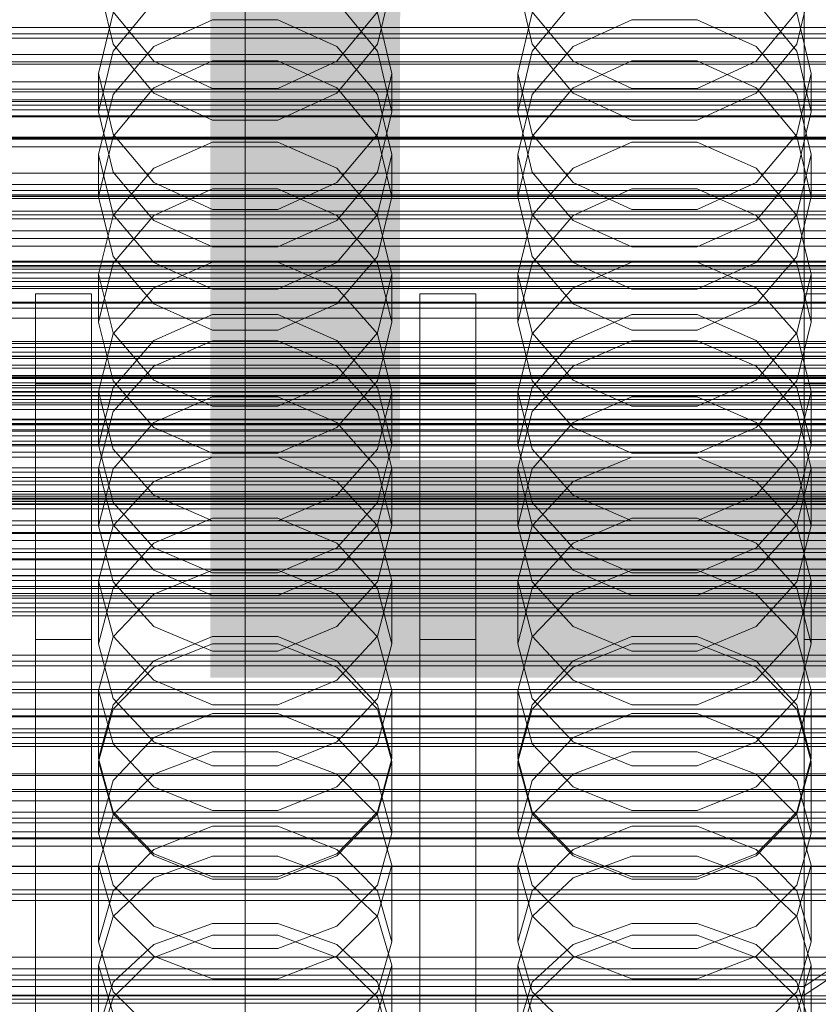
# Model space of a CAD drawing. Header units: millimetres. Extents: x -3490 to 61924, y -72580 to 6847.
# Tile 149 of 256: x 18 to 132, y -34523 to -34382. Entities that reach past the tile are written whole.
import ezdxf

# ---------------------------------------------------------------- set-up
doc = ezdxf.new("R2010")
doc.units = ezdxf.units.MM
for name, color, linetype, lineweight in [('COTAS_O', 1, 'Continuous', 0), ('COTAS_P', 1, 'Continuous', 0), ('frontal_briquetadora', 7, 'Continuous', 0), ('frontal_C01', 7, 'Continuous', 0), ('frontal_C02', 7, 'Continuous', 0), ('frontal_C03', 7, 'Continuous', 0), ('frontal_mezcladora', 7, 'Continuous', 0), ('frontal_secador', 7, 'Continuous', 0), ('frontal_tolva', 7, 'Continuous', 0), ('frontal_tolva-C01', 7, 'Continuous', 0)]:
    doc.layers.add(name, color=color, linetype=linetype, lineweight=lineweight)
doc.dimstyles.new('R19_100', dxfattribs={"dimtxt": 250, "dimasz": 150, "dimexe": 150, "dimexo": 80, "dimgap": 100, "dimtad": 1, "dimtih": 1, "dimtoh": 1, "dimdsep": 46, "dimcen": 0.09, "dimadec": 0, "dimazin": 0, "dimtfac": 1, "dimtdec": 4, "dimtofl": 0, "dimtmove": 0, "dimatfit": 3, "dimfxl": 1, "dimtolj": 1, "dimtzin": 0, "dimarcsym": 0})

# ---------------------------------------------------------------- blocks, each defined once
blk = doc.blocks.new('DIM_R29_52')
at = {"layer": 'COTAS_P'}
for p, q in [((-1750, -34600), (-1600, -34555)), ((2600, -34600), (2450, -34555)), ((-1750, -35500), (-1750, -34600)), ((-1750, -34600), (2600, -34600)), ((-1750, -34600), (-1600, -34645)), ((2600, -34600), (2450, -34645)), ((2600, -35500), (2600, -34600))]:
    blk.add_line(p, q, dxfattribs=at)
blk.add_text('4350 P', height=250, dxfattribs=at).set_placement((425, -34500))
blk = doc.blocks.new('DIM_R29_57')
at = {"layer": 'COTAS_O'}
for p, q in [((-1725, -33700), (-1575, -33655)), ((1725, -33700), (1575, -33655)), ((-1725, -34400), (-1725, -33700)), ((-1725, -33700), (1725, -33700)), ((-1725, -33700), (-1575, -33745)), ((1725, -33700), (1575, -33745)), ((1725, -34400), (1725, -33700))]:
    blk.add_line(p, q, dxfattribs=at)
blk.add_text('3450 O', height=250, dxfattribs=at).set_placement((0, -33600))
blk = doc.blocks.new('DIM_R29_58')
at = {"layer": 'COTAS_P'}
for p, q in [((-150, -32300), (550, -32300)), ((550, -32300), (505, -32450)), ((550, -34900), (550, -32300)), ((550, -32300), (595, -32450)), ((550, -34900), (505, -34750)), ((550, -34900), (595, -34750)), ((-150, -34900), (550, -34900))]:
    blk.add_line(p, q, dxfattribs=at)
blk.add_text('2600 P', height=250, rotation=90, dxfattribs=at).set_placement((450, -33600))
blk = doc.blocks.new('DIM_R29_60')
at = {"layer": 'COTAS_O'}
for p, q in [((-650, -33700), (50, -33700)), ((50, -33700), (5, -33850)), ((50, -34900), (50, -33700)), ((50, -33700), (95, -33850)), ((50, -34900), (5, -34750)), ((50, -34900), (95, -34750)), ((-650, -34900), (50, -34900))]:
    blk.add_line(p, q, dxfattribs=at)
blk.add_text('1200 O', height=250, rotation=90, dxfattribs=at).set_placement((-50, -34300))
blk = doc.blocks.new('DIM_R29_61')
at = {"layer": 'COTAS_O'}
for p, q in [((-650, -34200), (-500, -34155)), ((650, -34200), (500, -34155)), ((-650, -34900), (-650, -34200)), ((-650, -34200), (650, -34200)), ((-650, -34200), (-500, -34245)), ((650, -34200), (500, -34245)), ((650, -34900), (650, -34200))]:
    blk.add_line(p, q, dxfattribs=at)
blk.add_text('1300 O', height=250, dxfattribs=at).set_placement((0, -34100))
blk = doc.blocks.new('DIM_R29_66')
at = {"layer": 'COTAS_P'}
for p, q in [((-305, -34680), (395, -34680)), ((395, -34680), (350, -34830)), ((395, -36000), (395, -34680)), ((395, -34680), (440, -34830)), ((395, -36000), (350, -35850)), ((395, -36000), (440, -35850)), ((-305, -36000), (395, -36000))]:
    blk.add_line(p, q, dxfattribs=at)
blk.add_text('1320 P', height=250, rotation=90, dxfattribs=at).set_placement((295, -35340))

msp = doc.modelspace()

# ---------------------------------------------------------------- linework, layer by layer
at = {"layer": 'frontal_briquetadora'}
for p, q in [((31.08, -34385.296), (29, -34376.522)), ((71, -34376.522), (68.92, -34385.296)), ((91.08, -34385.296), (89, -34376.522)), ((131, -34376.522), (128.92, -34385.296)), ((31.08, -34386.283), (36.906, -34379.254)), ((63.094, -34379.254), (68.92, -34386.283)), ((91.08, -34386.283), (96.906, -34379.254)), ((123.094, -34379.254), (128.92, -34386.283)), ((31.08, -34380.809), (29, -34389.484)), ((31.08, -34380.664), (36.907, -34387.722)), ((63.093, -34387.722), (68.92, -34380.664)), ((71, -34389.484), (68.92, -34380.809)), ((91.08, -34380.809), (89, -34389.484)), ((91.08, -34380.664), (96.907, -34387.722)), ((123.093, -34387.722), (128.92, -34380.664)), ((131, -34389.484), (128.92, -34380.809)), ((36.907, -34385.622), (45.327, -34381.804)), ((45.327, -34381.804), (54.673, -34381.804)), ((54.673, -34381.804), (63.093, -34385.622)), ((96.907, -34385.622), (105.327, -34381.804)), ((105.327, -34381.804), (114.673, -34381.804)), ((114.673, -34381.804), (123.093, -34385.622)), ((36.906, -34392.292), (31.08, -34385.296)), ((68.92, -34385.296), (63.094, -34392.292)), ((96.906, -34392.292), (91.08, -34385.296)), ((128.92, -34385.296), (123.094, -34392.292)), ((29, -34394.99), (31.08, -34386.283)), ((31.08, -34392.502), (36.907, -34385.622)), ((63.093, -34385.622), (68.92, -34392.502)), ((68.92, -34386.283), (71, -34394.99)), ((89, -34394.99), (91.08, -34386.283)), ((91.08, -34392.502), (96.907, -34385.622)), ((123.093, -34385.622), (128.92, -34392.502)), ((128.92, -34386.283), (131, -34394.99)), ((45.326, -34387.688), (36.906, -34391.571)), ((36.907, -34387.722), (45.327, -34391.639)), ((54.674, -34387.688), (45.326, -34387.688)), ((54.673, -34391.639), (63.093, -34387.722)), ((63.094, -34391.571), (54.674, -34387.688)), ((105.326, -34387.688), (96.906, -34391.571)), ((96.907, -34387.722), (105.327, -34391.639)), ((114.674, -34387.688), (105.326, -34387.688)), ((114.673, -34391.639), (123.093, -34387.722)), ((123.094, -34391.571), (114.674, -34387.688)), ((29, -34389.484), (29, -34394.99)), ((29, -34389.484), (31.08, -34398.159)), ((68.92, -34398.159), (71, -34389.484)), ((71, -34389.484), (71, -34394.99)), ((89, -34389.484), (89, -34394.99)), ((89, -34389.484), (91.08, -34398.159)), ((128.92, -34398.159), (131, -34389.484)), ((131, -34389.484), (131, -34394.99)), ((36.906, -34391.571), (31.08, -34398.53)), ((45.326, -34396.159), (36.906, -34392.292)), ((45.327, -34391.639), (54.673, -34391.639)), ((63.094, -34392.292), (54.674, -34396.159)), ((68.92, -34398.53), (63.094, -34391.571)), ((96.906, -34391.571), (91.08, -34398.53)), ((105.326, -34396.159), (96.906, -34392.292)), ((105.327, -34391.639), (114.673, -34391.639)), ((123.094, -34392.292), (114.674, -34396.159)), ((128.92, -34398.53), (123.094, -34391.571)), ((29, -34401.081), (31.08, -34392.502)), ((68.92, -34392.502), (71, -34401.081)), ((89, -34401.081), (91.08, -34392.502)), ((128.92, -34392.502), (131, -34401.081)), ((31.08, -34403.634), (29, -34394.99)), ((71, -34394.99), (68.92, -34403.634)), ((91.08, -34403.634), (89, -34394.99)), ((131, -34394.99), (128.92, -34403.634)), ((54.674, -34396.159), (45.326, -34396.159)), ((114.674, -34396.159), (105.326, -34396.159)), ((31.08, -34398.53), (29, -34407.145)), ((31.08, -34398.159), (36.907, -34405.116)), ((36.907, -34403.051), (45.327, -34399.304)), ((45.327, -34399.304), (54.673, -34399.304)), ((54.673, -34399.304), (63.093, -34403.051)), ((63.093, -34405.116), (68.92, -34398.159)), ((71, -34407.145), (68.92, -34398.53)), ((91.08, -34398.53), (89, -34407.145)), ((91.08, -34398.159), (96.907, -34405.116)), ((96.907, -34403.051), (105.327, -34399.304)), ((105.327, -34399.304), (114.673, -34399.304)), ((114.673, -34399.304), (123.093, -34403.051)), ((123.093, -34405.116), (128.92, -34398.159)), ((131, -34407.145), (128.92, -34398.53)), ((29, -34401.081), (29, -34407.145)), ((31.08, -34409.66), (29, -34401.081)), ((71, -34401.081), (68.92, -34409.66)), ((71, -34401.081), (71, -34407.145)), ((89, -34401.081), (89, -34407.145)), ((91.08, -34409.66), (89, -34401.081)), ((131, -34401.081), (128.92, -34409.66)), ((131, -34401.081), (131, -34407.145)), ((31.08, -34409.801), (36.907, -34403.051)), ((63.093, -34403.051), (68.92, -34409.801)), ((91.08, -34409.801), (96.907, -34403.051)), ((123.093, -34403.051), (128.92, -34409.801)), ((36.906, -34410.517), (31.08, -34403.634)), ((68.92, -34403.634), (63.094, -34410.517)), ((96.906, -34410.517), (91.08, -34403.634)), ((128.92, -34403.634), (123.094, -34410.517)), ((45.326, -34405.988), (36.906, -34409.807)), ((36.907, -34405.116), (45.327, -34408.976)), ((54.674, -34405.988), (45.326, -34405.988)), ((54.673, -34408.976), (63.093, -34405.116)), ((63.094, -34409.807), (54.674, -34405.988)), ((105.326, -34405.988), (96.906, -34409.807)), ((96.907, -34405.116), (105.327, -34408.976)), ((114.674, -34405.988), (105.326, -34405.988)), ((114.673, -34408.976), (123.093, -34405.116)), ((123.094, -34409.807), (114.674, -34405.988)), ((29, -34407.145), (31.08, -34415.689)), ((68.92, -34415.689), (71, -34407.145)), ((89, -34407.145), (91.08, -34415.689)), ((128.92, -34415.689), (131, -34407.145)), ((45.327, -34408.976), (54.673, -34408.976)), ((105.327, -34408.976), (114.673, -34408.976)), ((29, -34418.219), (31.08, -34409.801)), ((36.907, -34416.54), (31.08, -34409.66)), ((36.906, -34409.807), (31.08, -34416.648)), ((45.326, -34414.319), (36.906, -34410.517)), ((63.094, -34410.517), (54.674, -34414.319)), ((68.92, -34409.66), (63.093, -34416.54)), ((68.92, -34416.648), (63.094, -34409.807)), ((68.92, -34409.801), (71, -34418.219)), ((89, -34418.219), (91.08, -34409.801)), ((96.907, -34416.54), (91.08, -34409.66)), ((96.906, -34409.807), (91.08, -34416.648)), ((105.326, -34414.319), (96.906, -34410.517)), ((123.094, -34410.517), (114.674, -34414.319)), ((128.92, -34409.66), (123.093, -34416.54)), ((128.92, -34416.648), (123.094, -34409.807)), ((128.92, -34409.801), (131, -34418.219)), ((54.674, -34414.319), (45.326, -34414.319)), ((114.674, -34414.319), (105.326, -34414.319)), ((31.08, -34415.689), (36.906, -34422.488)), ((63.094, -34422.488), (68.92, -34415.689)), ((91.08, -34415.689), (96.906, -34422.488)), ((123.094, -34422.488), (128.92, -34415.689)), ((31.08, -34416.648), (29, -34425.108)), ((45.327, -34416.505), (36.907, -34420.17)), ((45.327, -34420.358), (36.907, -34416.54)), ((54.673, -34416.505), (45.327, -34416.505)), ((63.093, -34420.17), (54.673, -34416.505)), ((63.093, -34416.54), (54.673, -34420.358)), ((71, -34425.108), (68.92, -34416.648)), ((91.08, -34416.648), (89, -34425.108)), ((105.327, -34416.505), (96.907, -34420.17)), ((105.327, -34420.358), (96.907, -34416.54)), ((114.673, -34416.505), (105.327, -34416.505)), ((123.093, -34420.17), (114.673, -34416.505)), ((123.093, -34416.54), (114.673, -34420.358)), ((131, -34425.108), (128.92, -34416.648)), ((29, -34418.219), (29, -34425.108)), ((29, -34418.219), (31.08, -34426.637)), ((68.92, -34426.637), (71, -34418.219)), ((71, -34418.219), (71, -34425.108)), ((89, -34418.219), (89, -34425.108)), ((89, -34418.219), (91.08, -34426.637)), ((128.92, -34426.637), (131, -34418.219)), ((131, -34418.219), (131, -34425.108)), ((36.907, -34420.17), (31.08, -34426.776)), ((54.673, -34420.358), (45.327, -34420.358)), ((68.92, -34426.776), (63.093, -34420.17)), ((96.907, -34420.17), (91.08, -34426.776)), ((114.673, -34420.358), (105.327, -34420.358)), ((128.92, -34426.776), (123.093, -34420.17)), ((36.906, -34422.488), (45.326, -34426.241)), ((54.674, -34426.241), (63.094, -34422.488)), ((96.906, -34422.488), (105.326, -34426.241)), ((114.674, -34426.241), (123.094, -34422.488)), ((36.906, -34427.72), (45.326, -34423.972)), ((45.326, -34423.972), (54.674, -34423.972)), ((54.674, -34423.972), (63.094, -34427.72)), ((96.906, -34427.72), (105.326, -34423.972)), ((105.326, -34423.972), (114.674, -34423.972)), ((114.674, -34423.972), (123.094, -34427.72)), ((31.08, -34433.486), (29, -34425.108)), ((71, -34425.108), (68.92, -34433.486)), ((91.08, -34433.486), (89, -34425.108)), ((131, -34425.108), (128.92, -34433.486)), ((31.08, -34426.776), (29, -34435.012)), ((31.08, -34426.637), (36.907, -34433.388)), ((45.326, -34426.241), (54.674, -34426.241)), ((63.093, -34433.388), (68.92, -34426.637)), ((71, -34435.012), (68.92, -34426.776)), ((91.08, -34426.776), (89, -34435.012)), ((91.08, -34426.637), (96.907, -34433.388)), ((105.326, -34426.241), (114.674, -34426.241)), ((123.093, -34433.388), (128.92, -34426.637)), ((131, -34435.012), (128.92, -34426.776)), ((31.08, -34434.426), (36.906, -34427.72)), ((36.907, -34431.392), (45.327, -34427.785)), ((45.327, -34427.785), (54.673, -34427.785)), ((54.673, -34427.785), (63.093, -34431.392)), ((63.094, -34427.72), (68.92, -34434.426)), ((91.08, -34434.426), (96.906, -34427.72)), ((96.907, -34431.392), (105.327, -34427.785)), ((105.327, -34427.785), (114.673, -34427.785)), ((114.673, -34427.785), (123.093, -34431.392)), ((123.094, -34427.72), (128.92, -34434.426)), ((31.08, -34437.891), (36.907, -34431.392)), ((63.093, -34431.392), (68.92, -34437.891)), ((91.08, -34437.891), (96.907, -34431.392)), ((123.093, -34431.392), (128.92, -34437.891)), ((200, -34434.477), (-160, -34434.477)), ((29, -34442.708), (31.08, -34434.426)), ((36.906, -34440.145), (31.08, -34433.486)), ((36.907, -34433.388), (45.327, -34437.134)), ((54.673, -34437.134), (63.093, -34433.388)), ((68.92, -34433.486), (63.094, -34440.145)), ((68.92, -34434.426), (71, -34442.708)), ((89, -34442.708), (91.08, -34434.426)), ((96.906, -34440.145), (91.08, -34433.486)), ((96.907, -34433.388), (105.327, -34437.134)), ((114.673, -34437.134), (123.093, -34433.388)), ((128.92, -34433.486), (123.094, -34440.145)), ((128.92, -34434.426), (131, -34442.708)), ((29, -34435.012), (29, -34442.708)), ((29, -34435.012), (31.08, -34443.249)), ((45.326, -34435.765), (36.906, -34439.459)), ((54.674, -34435.765), (45.326, -34435.765)), ((63.094, -34439.459), (54.674, -34435.765)), ((68.92, -34443.249), (71, -34435.012)), ((71, -34435.012), (71, -34442.708)), ((89, -34435.012), (89, -34442.708)), ((89, -34435.012), (91.08, -34443.249)), ((105.326, -34435.765), (96.906, -34439.459)), ((114.674, -34435.765), (105.326, -34435.765)), ((123.094, -34439.459), (114.674, -34435.765)), ((128.92, -34443.249), (131, -34435.012)), ((131, -34435.012), (131, -34442.708)), ((45.327, -34437.134), (54.673, -34437.134)), ((105.327, -34437.134), (114.673, -34437.134)), ((29, -34445.996), (31.08, -34437.891)), ((68.92, -34437.891), (71, -34445.996)), ((89, -34445.996), (91.08, -34437.891)), ((128.92, -34437.891), (131, -34445.996)), ((-160, -34439.62), (200, -34439.62)), ((36.906, -34439.459), (31.08, -34446.067)), ((45.326, -34443.818), (36.906, -34440.145)), ((63.094, -34440.145), (54.674, -34443.818)), ((68.92, -34446.067), (63.094, -34439.459)), ((96.906, -34439.459), (91.08, -34446.067)), ((105.326, -34443.818), (96.906, -34440.145)), ((123.094, -34440.145), (114.674, -34443.818)), ((128.92, -34446.067), (123.094, -34439.459)), ((31.08, -34450.901), (29, -34442.708)), ((71, -34442.708), (68.92, -34450.901)), ((91.08, -34450.901), (89, -34442.708)), ((131, -34442.708), (128.92, -34450.901)), ((31.08, -34443.249), (36.907, -34449.855)), ((36.907, -34447.906), (45.327, -34444.394)), ((54.674, -34443.818), (45.326, -34443.818)), ((45.327, -34444.394), (54.673, -34444.394)), ((54.673, -34444.394), (63.093, -34447.906)), ((63.093, -34449.855), (68.92, -34443.249)), ((91.08, -34443.249), (96.907, -34449.855)), ((96.907, -34447.906), (105.327, -34444.394)), ((114.674, -34443.818), (105.326, -34443.818)), ((105.327, -34444.394), (114.673, -34444.394)), ((114.673, -34444.394), (123.093, -34447.906)), ((123.093, -34449.855), (128.92, -34443.249)), ((29, -34445.996), (29, -34454.221)), ((31.08, -34454.101), (29, -34445.996)), ((31.08, -34446.067), (29, -34454.221)), ((71, -34445.996), (68.92, -34454.101)), ((71, -34454.221), (68.92, -34446.067)), ((71, -34445.996), (71, -34454.221)), ((89, -34445.996), (89, -34454.221)), ((91.08, -34454.101), (89, -34445.996)), ((91.08, -34446.067), (89, -34454.221)), ((131, -34445.996), (128.92, -34454.101)), ((131, -34454.221), (128.92, -34446.067)), ((131, -34445.996), (131, -34454.221)), ((31.08, -34454.234), (36.907, -34447.906)), ((63.093, -34447.906), (68.92, -34454.234)), ((91.08, -34454.234), (96.907, -34447.906)), ((123.093, -34447.906), (128.92, -34454.234)), ((36.907, -34449.855), (45.327, -34453.52)), ((54.673, -34453.52), (63.093, -34449.855)), ((96.907, -34449.855), (105.327, -34453.52)), ((114.673, -34453.52), (123.093, -34449.855)), ((200, -34451.11), (-160, -34451.11)), ((36.906, -34457.404), (31.08, -34450.901)), ((68.92, -34450.901), (63.094, -34457.404)), ((96.906, -34457.404), (91.08, -34450.901)), ((128.92, -34450.901), (123.094, -34457.404)), ((29, -34454.221), (31.08, -34462.278)), ((29, -34462.125), (31.08, -34454.234)), ((36.907, -34460.601), (31.08, -34454.101)), ((45.326, -34453.127), (36.906, -34456.734)), ((54.674, -34453.127), (45.326, -34453.127)), ((45.327, -34453.52), (54.673, -34453.52)), ((63.094, -34456.734), (54.674, -34453.127)), ((68.92, -34454.101), (63.093, -34460.601)), ((68.92, -34462.278), (71, -34454.221)), ((68.92, -34454.234), (71, -34462.125)), ((89, -34454.221), (91.08, -34462.278)), ((89, -34462.125), (91.08, -34454.234)), ((96.907, -34460.601), (91.08, -34454.101)), ((105.326, -34453.127), (96.906, -34456.734)), ((114.674, -34453.127), (105.326, -34453.127)), ((105.327, -34453.52), (114.673, -34453.52)), ((123.094, -34456.734), (114.674, -34453.127)), ((128.92, -34454.101), (123.093, -34460.601)), ((128.92, -34462.278), (131, -34454.221)), ((128.92, -34454.234), (131, -34462.125)), ((36.906, -34456.734), (31.08, -34463.181)), ((68.92, -34463.18), (63.094, -34456.734)), ((96.906, -34456.734), (91.08, -34463.181)), ((128.92, -34463.18), (123.094, -34456.734)), ((-160, -34457.538), (200, -34457.538)), ((45.326, -34460.988), (36.906, -34457.404)), ((63.094, -34457.404), (54.674, -34460.988)), ((105.326, -34460.988), (96.906, -34457.404)), ((123.094, -34457.404), (114.674, -34460.988)), ((200, -34461.368), (-160, -34461.368)), ((45.327, -34460.596), (36.907, -34464.004)), ((45.327, -34464.208), (36.907, -34460.601)), ((54.674, -34460.988), (45.326, -34460.988)), ((54.673, -34460.596), (45.327, -34460.596)), ((63.093, -34464.004), (54.673, -34460.596)), ((63.093, -34460.601), (54.673, -34464.208)), ((105.327, -34460.596), (96.907, -34464.004)), ((105.327, -34464.208), (96.907, -34460.601)), ((114.674, -34460.988), (105.326, -34460.988)), ((114.673, -34460.596), (105.327, -34460.596)), ((123.093, -34464.004), (114.673, -34460.596)), ((123.093, -34460.601), (114.673, -34464.208)), ((29, -34462.125), (29, -34471.125)), ((29, -34462.125), (31.08, -34470.016)), ((31.08, -34462.278), (36.906, -34468.668)), ((63.094, -34468.668), (68.92, -34462.278)), ((68.92, -34470.016), (71, -34462.125)), ((71, -34462.125), (71, -34471.125)), ((89, -34462.125), (89, -34471.125)), ((89, -34462.125), (91.08, -34470.016)), ((91.08, -34462.278), (96.906, -34468.668)), ((123.094, -34468.668), (128.92, -34462.278)), ((128.92, -34470.016), (131, -34462.125)), ((131, -34462.125), (131, -34471.125)), ((-160, -34463.94), (200, -34463.94)), ((31.08, -34463.181), (29, -34471.125)), ((36.907, -34464.004), (31.08, -34470.145)), ((54.673, -34464.208), (45.327, -34464.208)), ((68.92, -34470.145), (63.093, -34464.004)), ((71, -34471.125), (68.92, -34463.18)), ((91.08, -34463.181), (89, -34471.125)), ((96.907, -34464.004), (91.08, -34470.145)), ((114.673, -34464.208), (105.327, -34464.208)), ((128.92, -34470.145), (123.093, -34464.004)), ((131, -34471.125), (128.92, -34463.18)), ((36.906, -34468.668), (45.326, -34472.188)), ((54.674, -34472.188), (63.094, -34468.668)), ((96.906, -34468.668), (105.326, -34472.188)), ((114.674, -34472.188), (123.094, -34468.668)), ((31.08, -34470.145), (29, -34477.803)), ((31.08, -34478.964), (29, -34471.125)), ((31.08, -34470.016), (36.907, -34476.344)), ((36.906, -34473.572), (45.326, -34470.06)), ((36.907, -34474.485), (45.327, -34471.151)), ((45.326, -34470.06), (54.674, -34470.06)), ((45.327, -34471.151), (54.673, -34471.151)), ((54.673, -34471.151), (63.093, -34474.485)), ((54.674, -34470.06), (63.094, -34473.572)), ((63.093, -34476.344), (68.92, -34470.016)), ((71, -34477.803), (68.92, -34470.145)), ((71, -34471.125), (68.92, -34478.964)), ((91.08, -34470.145), (89, -34477.803)), ((91.08, -34478.964), (89, -34471.125)), ((91.08, -34470.016), (96.907, -34476.344)), ((96.906, -34473.572), (105.326, -34470.06)), ((96.907, -34474.485), (105.327, -34471.151)), ((105.326, -34470.06), (114.674, -34470.06)), ((105.327, -34471.151), (114.673, -34471.151)), ((114.673, -34471.151), (123.093, -34474.485)), ((114.674, -34470.06), (123.094, -34473.572)), ((123.093, -34476.344), (128.92, -34470.016)), ((131, -34477.803), (128.92, -34470.145)), ((131, -34471.125), (128.92, -34478.964)), ((45.326, -34472.188), (54.674, -34472.188)), ((105.326, -34472.188), (114.674, -34472.188)), ((31.08, -34479.841), (36.906, -34473.572)), ((63.094, -34473.572), (68.92, -34479.841)), ((91.08, -34479.841), (96.906, -34473.572)), ((123.094, -34473.572), (128.92, -34479.841)), ((31.08, -34480.494), (36.907, -34474.485)), ((63.093, -34474.485), (68.92, -34480.494)), ((91.08, -34480.494), (96.907, -34474.485)), ((123.093, -34474.485), (128.92, -34480.494)), ((36.907, -34476.344), (45.327, -34479.856)), ((54.673, -34479.856), (63.093, -34476.344)), ((96.907, -34476.344), (105.327, -34479.856)), ((114.673, -34479.856), (123.093, -34476.344)), ((200, -34478.149), (-160, -34478.149)), ((29, -34477.803), (29, -34487.557)), ((29, -34477.803), (31.08, -34485.461)), ((68.92, -34485.461), (71, -34477.803)), ((71, -34477.803), (71, -34487.557)), ((89, -34477.803), (89, -34487.557)), ((89, -34477.803), (91.08, -34485.461)), ((128.92, -34485.461), (131, -34477.803)), ((131, -34477.803), (131, -34487.557)), ((36.906, -34485.172), (31.08, -34478.964)), ((68.92, -34478.964), (63.094, -34485.172)), ((96.906, -34485.172), (91.08, -34478.964)), ((128.92, -34478.964), (123.094, -34485.172)), ((29, -34487.557), (31.08, -34479.841)), ((29, -34487.986), (31.08, -34480.494)), ((45.326, -34481.091), (36.906, -34484.534)), ((54.674, -34481.091), (45.326, -34481.091)), ((45.327, -34479.856), (54.673, -34479.856)), ((63.094, -34484.534), (54.674, -34481.091)), ((68.92, -34479.841), (71, -34487.557)), ((68.92, -34480.494), (71, -34487.986)), ((89, -34487.557), (91.08, -34479.841)), ((89, -34487.986), (91.08, -34480.494)), ((105.326, -34481.091), (96.906, -34484.534)), ((114.674, -34481.091), (105.326, -34481.091)), ((105.327, -34479.856), (114.673, -34479.856)), ((123.094, -34484.534), (114.674, -34481.091)), ((128.92, -34479.841), (131, -34487.557)), ((128.92, -34480.494), (131, -34487.986)), ((-160, -34481.433), (200, -34481.433)), ((-160, -34483.291), (200, -34483.291)), ((36.906, -34484.534), (31.08, -34490.676)), ((45.326, -34488.588), (36.906, -34485.172)), ((63.094, -34485.172), (54.674, -34488.588)), ((68.92, -34490.676), (63.094, -34484.534)), ((96.906, -34484.534), (91.08, -34490.676)), ((105.326, -34488.588), (96.906, -34485.172)), ((123.094, -34485.172), (114.674, -34488.588)), ((128.92, -34490.676), (123.094, -34484.534)), ((-160, -34485.849), (200, -34485.849)), ((31.08, -34485.461), (36.907, -34491.602)), ((36.907, -34489.803), (45.327, -34486.586)), ((45.327, -34486.586), (54.673, -34486.586)), ((54.673, -34486.586), (63.093, -34489.803)), ((63.093, -34491.602), (68.92, -34485.461)), ((91.08, -34485.461), (96.907, -34491.602)), ((96.907, -34489.803), (105.327, -34486.586)), ((105.327, -34486.586), (114.673, -34486.586)), ((114.673, -34486.586), (123.093, -34489.803)), ((123.093, -34491.602), (128.92, -34485.461)), ((31.08, -34495.158), (29, -34487.557)), ((29, -34487.986), (29, -34498.23)), ((31.08, -34495.478), (29, -34487.986)), ((71, -34487.557), (68.92, -34495.158)), ((71, -34487.986), (68.92, -34495.478)), ((71, -34487.986), (71, -34498.23)), ((91.08, -34495.158), (89, -34487.557)), ((89, -34487.986), (89, -34498.23)), ((91.08, -34495.478), (89, -34487.986)), ((131, -34487.557), (128.92, -34495.158)), ((131, -34487.986), (128.92, -34495.478)), ((131, -34487.986), (131, -34498.23)), ((54.674, -34488.588), (45.326, -34488.588)), ((114.674, -34488.588), (105.326, -34488.588)), ((-160, -34489.719), (200, -34489.719)), ((-160, -34489.991), (200, -34489.991)), ((31.08, -34490.676), (29, -34498.23)), ((31.08, -34495.6), (36.907, -34489.803)), ((63.093, -34489.803), (68.92, -34495.6)), ((71, -34498.23), (68.92, -34490.676)), ((91.08, -34490.676), (89, -34498.23)), ((91.08, -34495.6), (96.907, -34489.803)), ((123.093, -34489.803), (128.92, -34495.6)), ((131, -34498.23), (128.92, -34490.676)), ((-160, -34492.29), (200, -34492.29)), ((36.907, -34491.602), (45.327, -34495.01)), ((54.673, -34495.01), (63.093, -34491.602)), ((96.907, -34491.602), (105.327, -34495.01)), ((114.673, -34495.01), (123.093, -34491.602)), ((-160, -34493.614), (200, -34493.614)), ((36.906, -34501.17), (31.08, -34495.158)), ((45.327, -34495.01), (54.673, -34495.01)), ((68.92, -34495.158), (63.094, -34501.17)), ((96.906, -34501.17), (91.08, -34495.158)), ((105.327, -34495.01), (114.673, -34495.01)), ((128.92, -34495.158), (123.094, -34501.17)), ((29, -34502.829), (31.08, -34495.6)), ((36.907, -34501.486), (31.08, -34495.478)), ((68.92, -34495.478), (63.093, -34501.486)), ((68.92, -34495.6), (71, -34502.829)), ((89, -34502.829), (91.08, -34495.6)), ((96.907, -34501.486), (91.08, -34495.478)), ((128.92, -34495.478), (123.093, -34501.486)), ((128.92, -34495.6), (131, -34502.829)), ((-160, -34498.03), (200, -34498.03)), ((45.326, -34497.219), (36.906, -34500.552)), ((54.674, -34497.219), (45.326, -34497.219)), ((63.094, -34500.552), (54.674, -34497.219)), ((105.326, -34497.219), (96.906, -34500.552)), ((114.674, -34497.219), (105.326, -34497.219)), ((123.094, -34500.552), (114.674, -34497.219)), ((29, -34498.23), (31.08, -34505.662)), ((68.92, -34505.662), (71, -34498.23)), ((89, -34498.23), (91.08, -34505.662)), ((128.92, -34505.662), (131, -34498.23)), ((36.906, -34500.552), (31.08, -34506.493)), ((68.92, -34506.493), (63.094, -34500.552)), ((96.906, -34500.552), (91.08, -34506.493)), ((128.92, -34506.493), (123.094, -34500.552)), ((45.326, -34504.474), (36.906, -34501.17)), ((45.327, -34504.82), (36.907, -34501.486)), ((45.327, -34501.512), (36.907, -34504.604)), ((54.673, -34501.512), (45.327, -34501.512)), ((63.093, -34501.486), (54.673, -34504.82)), ((63.093, -34504.604), (54.673, -34501.512)), ((63.094, -34501.17), (54.674, -34504.474)), ((105.326, -34504.474), (96.906, -34501.17)), ((105.327, -34504.82), (96.907, -34501.486)), ((105.327, -34501.512), (96.907, -34504.604)), ((114.673, -34501.512), (105.327, -34501.512)), ((123.093, -34501.486), (114.673, -34504.82)), ((123.093, -34504.604), (114.673, -34501.512)), ((123.094, -34501.17), (114.674, -34504.474)), ((29, -34502.829), (29, -34513.787)), ((29, -34502.829), (31.08, -34510.058)), ((68.92, -34510.058), (71, -34502.829)), ((71, -34502.829), (71, -34513.787)), ((89, -34502.829), (89, -34513.787)), ((89, -34502.829), (91.08, -34510.058)), ((128.92, -34510.058), (131, -34502.829)), ((131, -34502.829), (131, -34513.787)), ((36.907, -34504.604), (31.08, -34510.176)), ((54.674, -34504.474), (45.326, -34504.474)), ((54.673, -34504.82), (45.327, -34504.82)), ((68.92, -34510.176), (63.093, -34504.604)), ((96.907, -34504.604), (91.08, -34510.176)), ((114.674, -34504.474), (105.326, -34504.474)), ((114.673, -34504.82), (105.327, -34504.82)), ((128.92, -34510.176), (123.093, -34504.604)), ((31.08, -34506.493), (29, -34513.787)), ((31.08, -34505.662), (36.906, -34511.534)), ((63.094, -34511.534), (68.92, -34505.662)), ((71, -34513.787), (68.92, -34506.493)), ((91.08, -34506.493), (89, -34513.787)), ((91.08, -34505.662), (96.906, -34511.534)), ((123.094, -34511.534), (128.92, -34505.662)), ((131, -34513.787), (128.92, -34506.493)), ((31.08, -34510.176), (29, -34517.123)), ((31.08, -34510.058), (36.907, -34515.855)), ((63.093, -34515.855), (68.92, -34510.058)), ((71, -34517.123), (68.92, -34510.176)), ((91.08, -34510.176), (89, -34517.123)), ((91.08, -34510.058), (96.907, -34515.855)), ((123.093, -34515.855), (128.92, -34510.058)), ((131, -34517.123), (128.92, -34510.176)), ((36.906, -34511.534), (45.326, -34514.76)), ((36.907, -34514.166), (45.327, -34511.161)), ((45.327, -34511.161), (54.673, -34511.161)), ((54.673, -34511.161), (63.093, -34514.166)), ((54.674, -34514.76), (63.094, -34511.534)), ((96.906, -34511.534), (105.326, -34514.76)), ((96.907, -34514.166), (105.327, -34511.161)), ((105.327, -34511.161), (114.673, -34511.161)), ((114.673, -34511.161), (123.093, -34514.166)), ((114.674, -34514.76), (123.094, -34511.534)), ((36.906, -34516.027), (45.326, -34512.811)), ((45.326, -34512.811), (54.674, -34512.811)), ((54.674, -34512.811), (63.094, -34516.027)), ((96.906, -34516.027), (105.326, -34512.811)), ((105.326, -34512.811), (114.674, -34512.811)), ((114.674, -34512.811), (123.094, -34516.027)), ((31.08, -34520.952), (29, -34513.787)), ((31.08, -34519.58), (36.907, -34514.166)), ((45.326, -34514.76), (54.674, -34514.76)), ((63.093, -34514.166), (68.92, -34519.58)), ((71, -34513.787), (68.92, -34520.952)), ((91.08, -34520.952), (89, -34513.787)), ((91.08, -34519.58), (96.907, -34514.166)), ((105.326, -34514.76), (114.674, -34514.76)), ((123.093, -34514.166), (128.92, -34519.58)), ((131, -34513.787), (128.92, -34520.952)), ((31.08, -34521.752), (36.906, -34516.027)), ((36.907, -34515.855), (45.327, -34519.072)), ((54.673, -34519.072), (63.093, -34515.855)), ((63.094, -34516.027), (68.92, -34521.752)), ((91.08, -34521.752), (96.906, -34516.027)), ((96.907, -34515.855), (105.327, -34519.072)), ((114.673, -34519.072), (123.093, -34515.855)), ((123.094, -34516.027), (128.92, -34521.752)), ((29, -34517.123), (29, -34528.769)), ((29, -34517.123), (31.08, -34524.071)), ((68.92, -34524.071), (71, -34517.123)), ((71, -34517.123), (71, -34528.769)), ((89, -34517.123), (89, -34528.769)), ((89, -34517.123), (91.08, -34524.071)), ((128.92, -34524.071), (131, -34517.123)), ((131, -34517.123), (131, -34528.769)), ((45.327, -34519.072), (54.673, -34519.072)), ((105.327, -34519.072), (114.673, -34519.072)), ((29, -34526.331), (31.08, -34519.58)), ((68.92, -34519.58), (71, -34526.331)), ((89, -34526.331), (91.08, -34519.58)), ((128.92, -34519.58), (131, -34526.331)), ((29, -34528.769), (31.08, -34521.752)), ((36.906, -34526.603), (31.08, -34520.952)), ((68.92, -34520.952), (63.094, -34526.603)), ((68.92, -34521.752), (71, -34528.769)), ((89, -34528.769), (91.08, -34521.752)), ((96.906, -34526.603), (91.08, -34520.952)), ((128.92, -34520.952), (123.094, -34526.603)), ((128.92, -34521.752), (131, -34528.769))]:
    msp.add_line(p, q, dxfattribs=at)
at = {"layer": 'frontal_C01'}
for p, q in [((130, -34520.192), (130, -34257.579)), ((130, -34263.359), (130, -34525.972)), ((228.298, -34453.88), (130, -34520.192)), ((130, -34520.192), (0, -34520.192)), ((130, -34782.805), (130, -34520.192))]:
    msp.add_line(p, q, dxfattribs=at)
at = {"layer": 'frontal_C02'}
for p, q in [((130, -34521.432), (130, -34230.937)), ((130, -34236.667), (130, -34527.162)), ((-311.15, -34416.368), (311.15, -34416.368)), ((-311.15, -34416.964), (311.15, -34416.964)), ((-311.15, -34417.501), (311.15, -34417.501)), ((-311.15, -34419.249), (311.15, -34419.249)), ((-311.15, -34420.287), (311.15, -34420.287)), ((-311.15, -34423.068), (311.15, -34423.068)), ((-311.15, -34424.535), (311.15, -34424.535)), ((-311.15, -34428.159), (311.15, -34428.159)), ((-311.15, -34429.956), (311.15, -34429.956)), ((-440, -34432.754), (440, -34432.754)), ((-440, -34432.965), (440, -34432.965)), ((-440, -34433.156), (440, -34433.156)), ((-440, -34433.775), (440, -34433.775)), ((-440, -34434.143), (440, -34434.143)), ((311.15, -34434.176), (-311.15, -34434.176)), ((-440, -34435.128), (440, -34435.128)), ((-440, -34435.648), (440, -34435.648)), ((-440, -34436.932), (440, -34436.932)), ((-311.15, -34436.18), (311.15, -34436.18)), ((-440, -34437.569), (440, -34437.569)), ((440, -34439.064), (-440, -34439.064)), ((-440, -34439.774), (440, -34439.774)), ((-440, -34441.379), (440, -34441.379)), ((-311.15, -34440.709), (311.15, -34440.709)), ((-440, -34442.114), (440, -34442.114)), ((-311.15, -34442.784), (311.15, -34442.784)), ((-440, -34443.719), (440, -34443.719)), ((-440, -34444.429), (440, -34444.429)), ((-440, -34445.925), (440, -34445.925)), ((-440, -34446.561), (440, -34446.561)), ((-311.15, -34447.313), (311.15, -34447.313)), ((-440, -34447.845), (440, -34447.845)), ((-440, -34448.365), (440, -34448.365)), ((-440, -34449.351), (440, -34449.351)), ((-440, -34449.718), (440, -34449.718)), ((-311.15, -34449.317), (311.15, -34449.317)), ((-440, -34450.338), (440, -34450.338)), ((-440, -34450.528), (440, -34450.528)), ((-440, -34450.739), (440, -34450.739)), ((-311.15, -34453.538), (311.15, -34453.538)), ((-311.15, -34455.334), (311.15, -34455.334)), ((228.298, -34455.696), (130, -34521.432)), ((-311.15, -34458.959), (311.15, -34458.959)), ((-311.15, -34460.426), (311.15, -34460.426)), ((-311.15, -34463.207), (311.15, -34463.207)), ((-311.15, -34464.244), (311.15, -34464.244)), ((-311.15, -34465.992), (311.15, -34465.992)), ((-311.15, -34466.529), (311.15, -34466.529)), ((-311.15, -34467.125), (311.15, -34467.125)), ((130, -34521.432), (0, -34521.432)), ((130, -34811.926), (130, -34521.432))]:
    msp.add_line(p, q, dxfattribs=at)
at = {"layer": 'frontal_C03'}
for p, q in [((1250, -34382.923), (-1250, -34382.923)), ((1250, -34383.804), (-1250, -34383.804)), ((1250, -34384.458), (-1250, -34384.458)), ((1250, -34386.765), (-1250, -34386.765)), ((-1250, -34387.823), (1250, -34387.823)), ((1250, -34390.675), (-1250, -34390.675)), ((1250, -34391.732), (-1250, -34391.732)), ((1250, -34394.039), (-1250, -34394.039)), ((1250, -34394.693), (-1250, -34394.693)), ((-1500, -34395.695), (1500, -34395.695)), ((1250, -34395.574), (-1250, -34395.574)), ((1530, -34398.773), (-1530, -34398.773)), ((1530, -34403.773), (-1530, -34403.773)), ((1250, -34405.381), (-1250, -34405.381)), ((1250, -34406.262), (-1250, -34406.262)), ((1500, -34407.104), (-1500, -34407.104)), ((1500, -34407.389), (-1500, -34407.389)), ((1250, -34406.915), (-1250, -34406.915)), ((1250, -34409.223), (-1250, -34409.223)), ((-1250, -34410.28), (1250, -34410.28)), ((1250, -34413.132), (-1250, -34413.132)), ((1250, -34414.19), (-1250, -34414.19)), ((1250, -34416.497), (-1250, -34416.497)), ((1250, -34417.151), (-1250, -34417.151)), ((-1500, -34418.797), (1500, -34418.797)), ((1250, -34418.032), (-1250, -34418.032)), ((-1500, -34422.245), (1500, -34422.245)), ((1250, -34427.838), (-1250, -34427.838)), ((1250, -34428.72), (-1250, -34428.72)), ((1250, -34429.373), (-1250, -34429.373)), ((1500, -34431.228), (-1500, -34431.228)), ((1250, -34431.68), (-1250, -34431.68)), ((-1250, -34432.738), (1250, -34432.738)), ((1250, -34435.59), (-1250, -34435.59)), ((1250, -34436.647), (-1250, -34436.647)), ((1250, -34438.955), (-1250, -34438.955)), ((1250, -34439.608), (-1250, -34439.608)), ((1250, -34440.49), (-1250, -34440.49)), ((1250, -34450.296), (-1250, -34450.296)), ((1250, -34451.177), (-1250, -34451.177)), ((1250, -34451.831), (-1250, -34451.831)), ((1250, -34454.138), (-1250, -34454.138)), ((-1250, -34455.195), (1250, -34455.195)), ((1500, -34456.351), (-1500, -34456.351)), ((1250, -34458.048), (-1250, -34458.048)), ((1250, -34459.105), (-1250, -34459.105)), ((1250, -34461.412), (-1250, -34461.412)), ((1250, -34462.066), (-1250, -34462.066)), ((1250, -34462.947), (-1250, -34462.947)), ((-1500, -34465.334), (1500, -34465.334)), ((1250, -34472.754), (-1250, -34472.754)), ((1250, -34473.635), (-1250, -34473.635)), ((1250, -34474.288), (-1250, -34474.288)), ((1250, -34476.596), (-1250, -34476.596)), ((-1250, -34477.653), (1250, -34477.653)), ((1250, -34480.505), (-1250, -34480.505)), ((1250, -34481.563), (-1250, -34481.563)), ((1250, -34483.87), (-1250, -34483.87)), ((1250, -34484.523), (-1250, -34484.523)), ((1250, -34485.405), (-1250, -34485.405)), ((1250, -34495.211), (-1250, -34495.211)), ((1250, -34496.092), (-1250, -34496.092)), ((1250, -34496.746), (-1250, -34496.746)), ((1250, -34499.053), (-1250, -34499.053)), ((-1250, -34500.111), (1250, -34500.111)), ((1250, -34502.963), (-1250, -34502.963)), ((1250, -34504.02), (-1250, -34504.02)), ((1250, -34506.328), (-1250, -34506.328)), ((1250, -34506.981), (-1250, -34506.981)), ((1250, -34507.862), (-1250, -34507.862)), ((1250, -34517.669), (-1250, -34517.669)), ((1250, -34518.55), (-1250, -34518.55)), ((1250, -34519.204), (-1250, -34519.204)), ((1250, -34521.511), (-1250, -34521.511)), ((-1250, -34522.568), (1250, -34522.568))]:
    msp.add_line(p, q, dxfattribs=at)
at = {"layer": 'frontal_mezcladora'}
for p, q in [((20, -34433.911), (20, -34421.05)), ((20, -34421.05), (28, -34421.05)), ((28, -34433.911), (28, -34421.05)), ((75, -34433.911), (75, -34421.05)), ((75, -34421.05), (83, -34421.05)), ((83, -34433.911), (83, -34421.05)), ((130, -34433.911), (130, -34421.05)), ((130, -34421.05), (138, -34421.05)), ((20, -34470.534), (20, -34433.911)), ((20, -34433.911), (28, -34433.911)), ((28, -34470.534), (28, -34433.911)), ((75, -34470.534), (75, -34433.911)), ((75, -34433.911), (83, -34433.911)), ((83, -34470.534), (83, -34433.911)), ((130, -34470.534), (130, -34433.911)), ((130, -34433.911), (138, -34433.911)), ((-420, -34435), (240, -34435)), ((-420, -34442.586), (240, -34442.586)), ((-280, -34450), (280, -34450)), ((-420, -34464.602), (240, -34464.602)), ((20, -34525.346), (20, -34470.534)), ((20, -34470.534), (28, -34470.534)), ((28, -34525.346), (28, -34470.534)), ((75, -34525.346), (75, -34470.534)), ((75, -34470.534), (83, -34470.534)), ((83, -34525.346), (83, -34470.534)), ((130, -34525.346), (130, -34470.534)), ((130, -34470.534), (138, -34470.534)), ((-420, -34498.893), (240, -34498.893))]:
    msp.add_line(p, q, dxfattribs=at)
at = {"layer": 'frontal_secador'}
for p, q in [((1360, -34388.141), (-1360, -34388.141)), ((1360, -34392.137), (-1360, -34392.137)), ((1360, -34393.5), (-1360, -34393.5)), ((1250, -34393.25), (-1250, -34393.25)), ((1250, -34409.715), (-1250, -34409.715)), ((1250, -34422.349), (-1250, -34422.349)), ((1250, -34430.291), (-1250, -34430.291)), ((1250, -34433), (-1250, -34433)), ((-1250, -34516), (1250, -34516)), ((-1250, -34522), (1250, -34522))]:
    msp.add_line(p, q, dxfattribs=at)
at = {"layer": 'frontal_tolva'}
for p, q in [((-670, -34400), (670, -34400)), ((600, -34400), (-600, -34400)), ((-600, -34406.849), (600, -34406.849)), ((-670, -34412), (670, -34412)), ((-660, -34420), (660, -34420)), ((-660, -34430), (660, -34430)), ((-1821.5, -34492), (1821.5, -34492)), ((-1821.5, -34503), (1821.5, -34503))]:
    msp.add_line(p, q, dxfattribs=at)
at = {"layer": 'frontal_tolva-C01'}
for p, q in [((-600, -34398.619), (600, -34398.619)), ((600, -34398.891), (-600, -34398.891)), ((600, -34400), (-600, -34400))]:
    msp.add_line(p, q, dxfattribs=at)

# ---------------------------------------------------------------- dimensions: what is measured, and where the dimension line sits
at = {"layer": 'COTAS_O'}
for p1, p2, distance, picture, middle in [((-650, -34900), (-650, -33700), -700, 'DIM_R29_60', (50, -34300)), ((-1725, -34400), (1725, -34400), 700, 'DIM_R29_57', (0, -33700)), ((-650, -34900), (650, -34900), 700, 'DIM_R29_61', (0, -34200))]:
    dim = msp.add_aligned_dim(p1=p1, p2=p2, distance=distance, text='<> O', dimstyle='R19_100', dxfattribs=at)
    dim.commit()
    dim.dimension.update_dxf_attribs({"geometry": picture, "text_midpoint": middle})
at = {"layer": 'COTAS_P'}
for p1, p2, distance, picture, middle in [((-150, -34900), (-150, -32300), -700, 'DIM_R29_58', (550, -33600)), ((-1750, -35500), (2600, -35500), 900, 'DIM_R29_52', (425, -34600)), ((-305, -36000), (-305, -34680), -700, 'DIM_R29_66', (395, -35340))]:
    dim = msp.add_aligned_dim(p1=p1, p2=p2, distance=distance, text='<> P', dimstyle='R19_100', dxfattribs=at)
    dim.commit()
    dim.dimension.update_dxf_attribs({"geometry": picture, "text_midpoint": middle})

doc.saveas('drawing.dxf')
